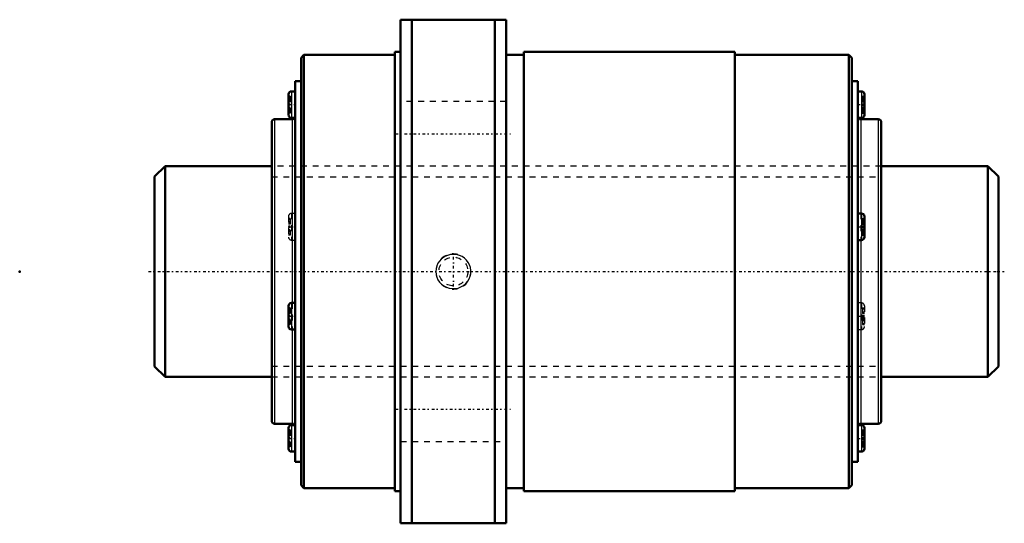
# Model space of a CAD drawing. Header units: millimetres. Extents: x -23 to 145, y -43 to 43.
import ezdxf

# ---------------------------------------------------------------- set-up
doc = ezdxf.new("R2010")
doc.units = ezdxf.units.MM
doc.linetypes.add('Center', pattern=[1.5, 0.45, -0.5, 0.05, -0.5])
doc.linetypes.add('Dashed', pattern=[2, 1, -1])
for name, color, linetype, lineweight in [('2d ConnectionPoints', 7, 'Continuous', 50), ('AM_0', 7, 'Continuous', 50), ('AM_4', 3, 'Continuous', 25), ('AM_5', 3, 'Continuous', 25), ('AM_7', 7, 'Center', 25), ('AM_9', 6, 'Dashed', 25)]:
    doc.layers.add(name, color=color, linetype=linetype, lineweight=lineweight)

# ---------------------------------------------------------------- blocks, each defined once
blk = doc.blocks.new('1_BLK3624_5_6ZZ_Nut_0_in_BLK3624_5_6ZZ_144LC7T_000_4')
at = {"layer": 'AM_0'}
for p, q in [((60, 43), (42, 43)), ((42, 43), (42, -43)), ((43.92, 43), (43.92, -43)), ((58.08, 43), (58.08, -43)), ((60, 43), (60, -43)), ((25.5, 37), (25, 36.5)), ((25.5, 37), (25.5, -37)), ((41, 37), (25.5, 37)), ((41, 37.5), (41, -37.5)), ((42, 37.5), (41, 37.5)), ((63, 37), (60, 37)), ((63, 37.5), (63, -37.5)), ((99, 37.5), (63, 37.5)), ((99, 37.5), (99, -37.5)), ((118.5, 37), (99, 37)), ((118.5, 37), (118.5, -37)), ((119, 36.5), (118.5, 37)), ((25, 36.5), (25, -36.5)), ((119, 36.5), (119, -36.5)), ((24, 32.5), (24, -32.5)), ((25, 32.5), (24, 32.5)), ((120, 32.5), (119, 32.5)), ((120, 32.5), (120, -32.5)), ((22.87, 30.26), (22.87, 26.73)), ((24, 30.76), (23.37, 30.76)), ((120.63, 30.76), (120, 30.76)), ((121.13, 30.26), (121.13, 26.72)), ((20, 25.5), (20, -25.5)), ((23.5, 26), (20.5, 26)), ((23.37, 26.22), (24, 26.22)), ((120.08, 26.22), (120.63, 26.22)), ((123.5, 26), (120.5, 26)), ((124, 25.5), (124, -25.5)), ((120.63, 9.91), (120, 9.91)), ((121.13, 9.41), (121.13, 5.87)), ((120, 5.37), (120.63, 5.37)), ((22.87, -5.87), (22.87, -9.4)), ((24, -5.37), (23.37, -5.37)), ((23.37, -9.91), (24, -9.91)), ((20.5, -26), (23.5, -26)), ((22.87, -26.72), (22.87, -30.26)), ((23.92, -26.22), (23.37, -26.22)), ((120.63, -26.22), (120, -26.22)), ((120.5, -26), (123.5, -26)), ((121.13, -26.72), (121.13, -30.26)), ((23.37, -30.76), (24, -30.76)), ((120, -30.76), (120.63, -30.76)), ((24, -32.5), (25, -32.5)), ((119, -32.5), (120, -32.5)), ((25, -36.5), (25.5, -37)), ((118.5, -37), (119, -36.5)), ((25.5, -37), (41, -37)), ((41, -37.5), (42, -37.5)), ((60, -37), (63, -37)), ((63, -37.5), (99, -37.5)), ((99, -37), (118.5, -37)), ((42, -43), (60, -43))]:
    blk.add_line(p, q, dxfattribs=at)
for centre, start, end in [((23.37, 30.26), 90, 180), ((120.63, 30.26), 360, 90), ((20.5, 25.5), 90, 180), ((23.37, 26.72), 180, 270), ((23.5, 26.5), 270, 326.6072), ((120.5, 26.5), 180, 270), ((120.63, 26.72), 270, 0), ((123.5, 25.5), 360, 90), ((120.63, 9.41), 360, 90), ((120.63, 5.87), 270, 0), ((23.37, -5.87), 90, 180), ((23.37, -9.41), 180, 270), ((20.5, -25.5), 180, 270), ((23.37, -26.72), 90, 180), ((23.5, -26.5), 360, 90), ((120.5, -26.5), 90, 146.6072), ((120.63, -26.72), 360, 90), ((123.5, -25.5), 270, 0), ((23.37, -30.26), 180, 270), ((120.63, -30.26), 270, 0)]:
    blk.add_arc(centre, 0.5, start, end, dxfattribs=at)
at = {"layer": 'AM_4'}
for p, q in [((23.37, 30.76), (23.37, 26.22)), ((120.63, 30.76), (120.63, 26.22)), ((20.5, 26), (20.5, -26)), ((23.5, 26), (23.5, -5.37)), ((120.5, 26), (120.5, 9.91)), ((123.5, 26), (123.5, -26)), ((120.63, 9.91), (120.63, 5.37)), ((120.5, 5.37), (120.5, -26)), ((23.37, -5.37), (23.37, -9.91)), ((23.5, -9.91), (23.5, -26)), ((23.37, -26.22), (23.37, -30.76)), ((120.63, -26.22), (120.63, -30.76))]:
    blk.add_line(p, q, dxfattribs=at)
at = {"layer": 'AM_5', "linetype": 'Dashed'}
blk.add_arc((51, 0), 3, 75, 15, dxfattribs=at)
at = {"layer": 'AM_7'}
for p, q in [((22.81, 28.49), (24.06, 28.49)), ((119.94, 28.49), (121.19, 28.49)), ((41.1, 23.5), (60.9, 23.5)), ((22.81, 7.64), (24.06, 7.64)), ((119.94, 7.64), (121.19, 7.64)), ((51, -2.58), (51, 2.58)), ((22.81, -7.64), (24.06, -7.64)), ((119.94, -7.64), (121.19, -7.64)), ((41.1, -23.5), (60.9, -23.5)), ((22.81, -28.49), (24.06, -28.49)), ((119.94, -28.49), (121.19, -28.49))]:
    blk.add_line(p, q, dxfattribs=at)
at = {"layer": 'AM_9'}
for p, q in [((23.17, 29.93), (22.87, 29.93)), ((23.17, 29.76), (22.87, 29.76)), ((23.17, 29.38), (22.87, 29.38)), ((23.17, 29.21), (22.87, 29.21)), ((23.17, 29.18), (22.87, 29.18)), ((23.17, 29.03), (22.87, 29.03)), ((22.87, 29.01), (23.17, 29.01)), ((23.17, 28.6), (22.87, 28.6)), ((23.17, 29.93), (23.17, 27.06)), ((60, 29), (42, 29)), ((120.83, 29.93), (121.13, 29.93)), ((120.83, 29.93), (120.83, 27.06)), ((120.83, 29.76), (121.13, 29.76)), ((120.83, 29.22), (121.13, 29.22)), ((120.83, 29.18), (121.13, 29.18)), ((120.83, 29.05), (121.13, 29.05)), ((120.83, 28.98), (121.13, 28.98)), ((120.83, 28.97), (121.13, 28.97)), ((120.83, 28.64), (121.13, 28.64)), ((23.17, 28.54), (22.87, 28.54)), ((23.17, 28.45), (22.87, 28.45)), ((23.17, 28.39), (22.87, 28.39)), ((23.17, 27.98), (22.87, 27.98)), ((23.17, 27.96), (22.87, 27.96)), ((23.17, 27.81), (22.87, 27.81)), ((23.17, 27.78), (22.87, 27.78)), ((23.17, 27.61), (22.87, 27.61)), ((23.17, 27.23), (22.87, 27.23)), ((23.17, 27.06), (22.87, 27.06)), ((120.83, 28.54), (121.13, 28.54)), ((120.83, 28.45), (121.13, 28.45)), ((120.83, 28.35), (121.13, 28.35)), ((121.13, 28.02), (120.83, 28.02)), ((120.83, 28.01), (121.13, 28.01)), ((120.83, 27.94), (121.13, 27.94)), ((120.83, 27.81), (121.13, 27.81)), ((120.83, 27.77), (121.13, 27.77)), ((120.83, 27.23), (121.13, 27.23)), ((120.83, 27.06), (121.13, 27.06)), ((120, 26.22), (120.08, 26.22)), ((124, 18), (20, 18)), ((22.87, 9.41), (22.87, 5.87)), ((23.17, 9.07), (22.87, 9.07)), ((23.17, 8.9), (22.87, 8.9)), ((23.17, 8.52), (22.87, 8.52)), ((23.17, 9.07), (23.17, 6.2)), ((24, 9.91), (23.37, 9.91)), ((23.37, 9.91), (23.37, 5.37)), ((120.5, 9.91), (120.5, 5.37)), ((120.83, 9.07), (121.13, 9.07)), ((120.83, 9.07), (120.83, 6.2)), ((120.83, 8.9), (121.13, 8.9)), ((23.17, 8.35), (22.87, 8.35)), ((23.17, 8.32), (22.87, 8.32)), ((23.17, 8.17), (22.87, 8.17)), ((22.87, 8.15), (23.17, 8.15)), ((23.17, 7.74), (22.87, 7.74)), ((23.17, 7.68), (22.87, 7.68)), ((23.17, 7.59), (22.87, 7.59)), ((23.17, 7.53), (22.87, 7.53)), ((23.17, 7.12), (22.87, 7.12)), ((23.17, 7.1), (22.87, 7.1)), ((23.17, 6.95), (22.87, 6.95)), ((23.17, 6.92), (22.87, 6.92)), ((23.17, 6.75), (22.87, 6.75)), ((120.83, 8.36), (121.13, 8.36)), ((120.83, 8.32), (121.13, 8.32)), ((120.83, 8.19), (121.13, 8.19)), ((120.83, 8.12), (121.13, 8.12)), ((120.83, 8.11), (121.13, 8.11)), ((120.83, 7.78), (121.13, 7.78)), ((120.83, 7.68), (121.13, 7.68)), ((120.83, 7.59), (121.13, 7.59)), ((120.83, 7.49), (121.13, 7.49)), ((121.13, 7.16), (120.83, 7.16)), ((120.83, 7.15), (121.13, 7.15)), ((120.83, 7.08), (121.13, 7.08)), ((120.83, 6.95), (121.13, 6.95)), ((120.83, 6.91), (121.13, 6.91)), ((23.17, 6.37), (22.87, 6.37)), ((23.17, 6.2), (22.87, 6.2)), ((23.37, 5.37), (24, 5.37)), ((120.83, 6.37), (121.13, 6.37)), ((120.83, 6.2), (121.13, 6.2)), ((23.17, -6.2), (22.87, -6.2)), ((23.17, -6.37), (22.87, -6.37)), ((23.17, -6.2), (23.17, -9.07)), ((23.5, -5.37), (23.5, -9.91)), ((120.63, -5.37), (120, -5.37)), ((120.63, -5.37), (120.63, -9.91)), ((120.83, -6.2), (121.13, -6.2)), ((120.83, -6.2), (120.83, -9.07)), ((120.83, -6.37), (121.13, -6.37)), ((121.13, -5.87), (121.13, -9.41)), ((23.17, -6.75), (22.87, -6.75)), ((23.17, -6.92), (22.87, -6.92)), ((23.17, -6.95), (22.87, -6.95)), ((23.17, -7.1), (22.87, -7.1)), ((22.87, -7.12), (23.17, -7.12)), ((23.17, -7.53), (22.87, -7.53)), ((23.17, -7.59), (22.87, -7.59)), ((23.17, -7.68), (22.87, -7.68)), ((23.17, -7.74), (22.87, -7.74)), ((23.17, -8.15), (22.87, -8.15)), ((23.17, -8.17), (22.87, -8.17)), ((23.17, -8.32), (22.87, -8.32)), ((23.17, -8.35), (22.87, -8.35)), ((120.83, -6.91), (121.13, -6.91)), ((120.83, -6.95), (121.13, -6.95)), ((120.83, -7.08), (121.13, -7.08)), ((120.83, -7.15), (121.13, -7.15)), ((120.83, -7.16), (121.13, -7.16)), ((120.83, -7.49), (121.13, -7.49)), ((120.83, -7.59), (121.13, -7.59)), ((120.83, -7.68), (121.13, -7.68)), ((120.83, -7.78), (121.13, -7.78)), ((121.13, -8.11), (120.83, -8.11)), ((120.83, -8.12), (121.13, -8.12)), ((120.83, -8.19), (121.13, -8.19)), ((120.83, -8.32), (121.13, -8.32)), ((120.83, -8.36), (121.13, -8.36)), ((23.17, -8.52), (22.87, -8.52)), ((23.17, -8.9), (22.87, -8.9)), ((23.17, -9.07), (22.87, -9.07)), ((120, -9.91), (120.63, -9.91)), ((120.83, -8.9), (121.13, -8.9)), ((120.83, -9.07), (121.13, -9.07)), ((20, -18), (124, -18)), ((24, -26.22), (23.92, -26.22)), ((23.17, -27.06), (22.87, -27.06)), ((23.17, -27.23), (22.87, -27.23)), ((23.17, -27.61), (22.87, -27.61)), ((23.17, -27.78), (22.87, -27.78)), ((23.17, -27.81), (22.87, -27.81)), ((23.17, -27.96), (22.87, -27.96)), ((22.87, -27.98), (23.17, -27.98)), ((23.17, -28.39), (22.87, -28.39)), ((23.17, -28.45), (22.87, -28.45)), ((23.17, -28.54), (22.87, -28.54)), ((23.17, -27.06), (23.17, -29.93)), ((120.83, -27.06), (121.13, -27.06)), ((120.83, -27.06), (120.83, -29.93)), ((120.83, -27.23), (121.13, -27.23)), ((120.83, -27.77), (121.13, -27.77)), ((120.83, -27.81), (121.13, -27.81)), ((120.83, -27.94), (121.13, -27.94)), ((120.83, -28.01), (121.13, -28.01)), ((120.83, -28.02), (121.13, -28.02)), ((120.83, -28.35), (121.13, -28.35)), ((120.83, -28.45), (121.13, -28.45)), ((120.83, -28.54), (121.13, -28.54)), ((23.17, -28.6), (22.87, -28.6)), ((23.17, -29.01), (22.87, -29.01)), ((23.17, -29.03), (22.87, -29.03)), ((23.17, -29.18), (22.87, -29.18)), ((23.17, -29.21), (22.87, -29.21)), ((23.17, -29.38), (22.87, -29.38)), ((23.17, -29.76), (22.87, -29.76)), ((23.17, -29.93), (22.87, -29.93)), ((42, -29), (60, -29)), ((120.83, -28.64), (121.13, -28.64)), ((121.13, -28.97), (120.83, -28.97)), ((120.83, -28.98), (121.13, -28.98)), ((120.83, -29.05), (121.13, -29.05)), ((120.83, -29.18), (121.13, -29.18)), ((120.83, -29.22), (121.13, -29.22)), ((120.83, -29.76), (121.13, -29.76)), ((120.83, -29.93), (121.13, -29.93))]:
    blk.add_line(p, q, dxfattribs=at)
blk.add_lwpolyline([(48.91, 2.09), (48.37, 1.4), (48.16, 0.95), (48.04, 0.47), (48, -0.01), (48.04, -0.49), (48.17, -0.96), (48.36, -1.4), (48.63, -1.8), (48.97, -2.15), (49.36, -2.45), (49.8, -2.68), (50.28, -2.84), (50.78, -2.92), (51.29, -2.91), (51.8, -2.82), (52.29, -2.64), (52.73, -2.39), (53.13, -2.06), (53.46, -1.67), (53.72, -1.24), (53.89, -0.77), (53.98, -0.29), (53.99, 0.19), (53.92, 0.67), (53.77, 1.12), (53.54, 1.55), (53.25, 1.93), (52.89, 2.27), (52.49, 2.54), (52.03, 2.75), (51.54, 2.88), (51.03, 2.93), (50.52, 2.89), (50.02, 2.76), (49.54, 2.56), (48.91, 2.09)], dxfattribs=at)
blk.add_circle((51, 0), 2.46, dxfattribs=at)
for centre, start, end in [((23.5, 26.5), 326.6072, 0), ((23.37, 9.41), 90, 180), ((23.37, 5.87), 180, 270), ((120.63, -5.87), 360, 90), ((120.63, -9.41), 270, 0), ((120.5, -26.5), 146.6072, 180)]:
    blk.add_arc(centre, 0.5, start, end, dxfattribs=at)
blk = doc.blocks.new('2_BLK3624_5_60ZZ0_Shaft_0_in_BLK3624_5_6ZZ_144LC7T_000_4')
at = {"layer": 'AM_0'}
for p, q in [((1.8, 18), (0, 16.2)), ((1.8, 18), (1.8, -18)), ((20, 18), (1.8, 18)), ((142.2, 18), (124, 18)), ((144, 16.2), (142.2, 18)), ((142.2, 18), (142.2, -18)), ((0, 16.2), (0, -16.2)), ((144, 16.2), (144, -16.2)), ((0, -16.2), (1.8, -18)), ((142.2, -18), (144, -16.2)), ((1.8, -18), (20, -18)), ((124, -18), (142.2, -18))]:
    blk.add_line(p, q, dxfattribs=at)
at = {"layer": 'AM_5', "linetype": 'Dashed'}
for p, q in [((20, 16.1595), (124, 16.1595)), ((20, -16.1595), (124, -16.1595))]:
    blk.add_line(p, q, dxfattribs=at)
at = {"layer": 'AM_7'}
blk.add_line((-1, 0), (145, 0), dxfattribs=at)
at = {"layer": 'AM_9'}
for p, q in [((42, 18), (20, 18)), ((124, 18), (60, 18)), ((20, -18), (42, -18)), ((60, -18), (124, -18))]:
    blk.add_line(p, q, dxfattribs=at)

msp = doc.modelspace()

# ---------------------------------------------------------------- linework, layer by layer
at = {"layer": '2d ConnectionPoints'}
for p in [(-23, 0), (0, 0), (144, 0)]:
    msp.add_point(p, dxfattribs=at)

# ---------------------------------------------------------------- block references
for name in ['1_BLK3624_5_6ZZ_Nut_0_in_BLK3624_5_6ZZ_144LC7T_000_4', '2_BLK3624_5_60ZZ0_Shaft_0_in_BLK3624_5_6ZZ_144LC7T_000_4']:
    msp.add_blockref(name, (0, 0))

doc.saveas('drawing.dxf')
